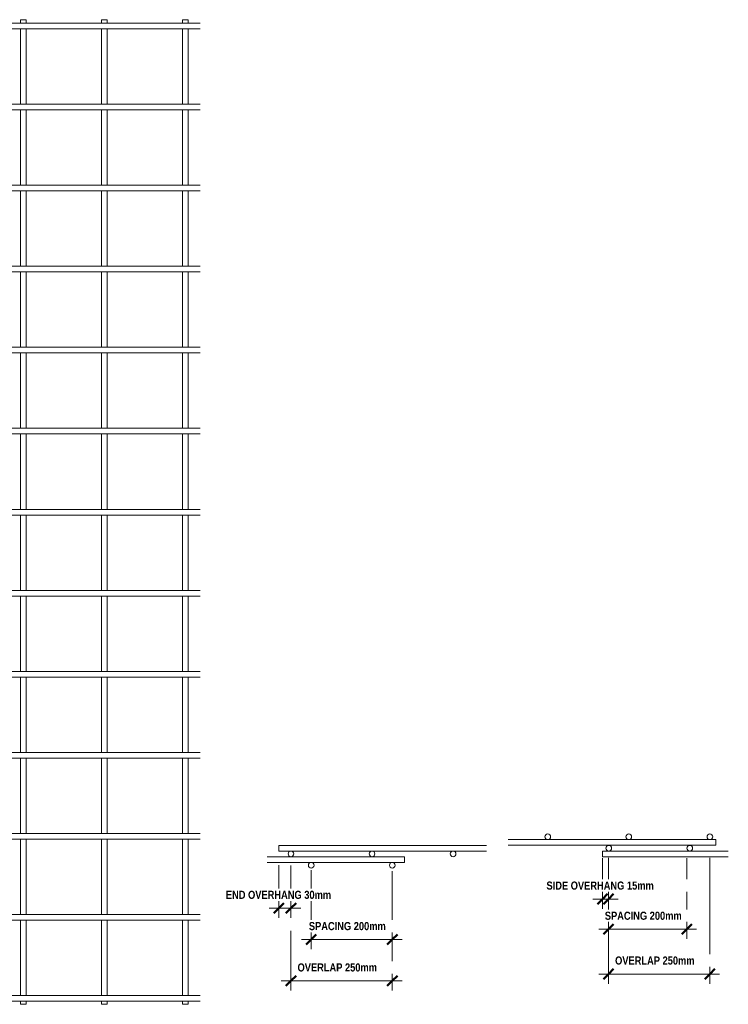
# Model space of a CAD drawing. Header units: millimetres. Extents: x -1027 to 8356, y -822 to 3268.
# Tile 5 of 5: x 6608 to 8356, y -287 to 2143. Entities that reach past the tile are written whole.
import ezdxf

# ---------------------------------------------------------------- set-up
doc = ezdxf.new("R2010")
doc.units = ezdxf.units.MM
for name, color, linetype, lineweight in [('A-ANNO-DIMS', 211, 'Continuous', 9), ('A-ANNO-DIMS-10', 211, 'Continuous', 9), ('A-GENM', 13, 'Continuous', 18)]:
    doc.layers.add(name, color=color, linetype=linetype, lineweight=lineweight)
doc.styles.add('TechnicBold_1', font='techb___.ttf', dxfattribs={"height": 20})
doc.dimstyles.new('Technic_-_DiagonalSlash_1', dxfattribs={"dimscale": 304.8, "dimtxt": 26.853907, "dimasz": 0.082021, "dimexe": 0.07874, "dimexo": 0.164042, "dimgap": 0.057415, "dimtad": 1, "dimdec": 0, "dimzin": 0, "dimdsep": 46, "dimtxsty": 'TechnicBold_1', "dimblk1": 'OBLIQUE', "dimblk2": 'OBLIQUE', "dimsah": 1, "dimcen": 0.09, "dimdle": 0.07874, "dimazin": 0, "dimtfac": 1, "dimtdec": 4, "dimtix": 1, "dimtmove": 0, "dimatfit": 3, "dimfxl": 1, "dimtvp": 1, "dimtfill": 1, "dimtolj": 1, "dimtzin": 0, "dimarcsym": 2})

# ---------------------------------------------------------------- blocks, each defined once
blk = doc.blocks.new('United Steel Ductile SE72 Large Mesh - United Steel Ductile SE72 Large Mesh-V2-Level 1')
at = {"layer": 'A-GENM'}
for p, q in [((-6036.9, 0), (-6036.9, -8.6)), ((-6022.9, 0), (-6036.9, 0)), ((-6022.9, -8.6), (-6022.9, 0)), ((-5836.9, 0), (-5836.9, -8.6)), ((-5822.9, 0), (-5836.9, 0)), ((-5822.9, -8.6), (-5822.9, 0)), ((-5636.9, 0), (-5636.9, -8.6)), ((-5622.9, 0), (-5636.9, 0)), ((-5622.9, -8.6), (-5622.9, 0)), ((-5436.9, 0), (-5436.9, -8.6)), ((-5422.9, 0), (-5436.9, 0)), ((-5422.9, -8.6), (-5422.9, 0)), ((-5236.9, 0), (-5236.9, -8.6)), ((-5222.9, 0), (-5236.9, 0)), ((-5222.9, -8.6), (-5222.9, 0)), ((-5036.9, 0), (-5036.9, -8.6)), ((-5022.9, 0), (-5036.9, 0)), ((-5022.9, -8.6), (-5022.9, 0)), ((-4836.9, 0), (-4836.9, -8.7)), ((-4822.9, 0), (-4836.9, 0)), ((-4822.9, -8.7), (-4822.9, 0)), ((-4636.9, 0), (-4636.9, -8.7)), ((-4622.9, 0), (-4636.9, 0)), ((-4622.9, -8.7), (-4622.9, 0)), ((-4436.9, 0), (-4436.9, -8.7)), ((-4422.9, 0), (-4436.9, 0)), ((-4422.9, -8.7), (-4422.9, 0)), ((-4236.9, 0), (-4236.9, -8.7)), ((-4222.9, 0), (-4236.9, 0)), ((-4222.9, -8.7), (-4222.9, 0)), ((-5996.9, -8.6), (-6060, -8.6)), ((-6060, -8.6), (-6060, -10.1)), ((-6036.9, -24.2), (-6036.9, -59.7)), ((-6022.9, -59.7), (-6022.9, -24.2)), ((-5796.9, -8.6), (-5972.9, -8.6)), ((-5836.9, -24.2), (-5836.9, -59.7)), ((-5822.9, -59.7), (-5822.9, -24.2)), ((-4193.5, -8.6), (-5772.9, -8.6)), ((-5749.9, -22.6), (-4193.5, -22.6)), ((-5636.9, -22.6), (-5636.9, -208.6)), ((-5622.9, -208.6), (-5622.9, -22.6)), ((-5436.9, -22.6), (-5436.9, -208.6)), ((-5422.9, -208.6), (-5422.9, -22.6)), ((-5236.9, -22.6), (-5236.9, -208.6)), ((-5222.9, -208.6), (-5222.9, -22.6)), ((-5036.9, -22.6), (-5036.9, -208.6)), ((-5022.9, -208.6), (-5022.9, -22.6)), ((-4836.9, -22.6), (-4836.9, -208.6)), ((-4822.9, -208.6), (-4822.9, -22.6)), ((-4636.9, -22.5), (-4636.9, -208.6)), ((-4622.9, -208.6), (-4622.9, -22.5)), ((-4436.9, -22.5), (-4436.9, -208.7)), ((-4422.9, -208.7), (-4422.9, -22.5)), ((-4236.9, -22.5), (-4236.9, -208.7)), ((-4222.9, -208.7), (-4222.9, -22.5)), ((-6036.9, -73.7), (-6036.9, -208.6)), ((-6022.9, -208.6), (-6022.9, -73.7)), ((-5836.9, -73.7), (-5836.9, -208.6)), ((-5822.9, -208.6), (-5822.9, -73.7)), ((-5996.9, -208.6), (-6060, -208.6)), ((-6060, -208.6), (-6060, -210.1)), ((-5796.9, -208.6), (-5972.9, -208.6)), ((-4193.5, -208.6), (-5772.9, -208.6)), ((-6036.9, -224.2), (-6036.9, -259.7)), ((-6022.9, -259.7), (-6022.9, -224.2)), ((-5836.9, -224.2), (-5836.9, -259.7)), ((-5822.9, -259.7), (-5822.9, -224.2)), ((-5749.9, -222.6), (-4193.5, -222.6)), ((-5636.9, -222.6), (-5636.9, -408.6)), ((-5622.9, -408.6), (-5622.9, -222.6)), ((-5436.9, -222.6), (-5436.9, -408.6)), ((-5422.9, -408.6), (-5422.9, -222.6)), ((-5236.9, -222.6), (-5236.9, -408.6)), ((-5222.9, -408.6), (-5222.9, -222.6)), ((-5036.9, -222.6), (-5036.9, -408.6)), ((-5022.9, -408.6), (-5022.9, -222.6)), ((-4836.9, -222.5), (-4836.9, -408.6)), ((-4822.9, -408.6), (-4822.9, -222.5)), ((-4636.9, -222.5), (-4636.9, -408.6)), ((-4622.9, -408.6), (-4622.9, -222.5)), ((-4436.9, -222.5), (-4436.9, -408.6)), ((-4422.9, -408.6), (-4422.9, -222.5)), ((-4236.9, -222.5), (-4236.9, -408.7)), ((-4222.9, -408.7), (-4222.9, -222.5)), ((-6036.9, -273.7), (-6036.9, -408.6)), ((-6022.9, -408.6), (-6022.9, -273.7)), ((-5836.9, -273.7), (-5836.9, -408.6)), ((-5822.9, -408.6), (-5822.9, -273.7)), ((-5987.4, -408.6), (-6060, -408.6)), ((-6060, -408.6), (-6060, -410.1)), ((-5786.8, -408.6), (-5972.9, -408.6)), ((-4193.5, -408.6), (-5772.9, -408.6)), ((-6036.9, -424.2), (-6036.9, -608.6)), ((-6022.9, -608.6), (-6022.9, -424.2)), ((-5836.9, -424.2), (-5836.9, -608.6)), ((-5822.9, -608.6), (-5822.9, -424.2)), ((-5749.9, -422.6), (-4193.5, -422.6)), ((-5636.9, -422.6), (-5636.9, -608.6)), ((-5622.9, -608.6), (-5622.9, -422.6)), ((-5436.9, -422.6), (-5436.9, -608.6)), ((-5422.9, -608.6), (-5422.9, -422.6)), ((-5236.9, -422.5), (-5236.9, -608.6)), ((-5222.9, -608.6), (-5222.9, -422.5)), ((-5036.9, -422.5), (-5036.9, -608.6)), ((-5022.9, -608.6), (-5022.9, -422.5)), ((-4836.9, -422.5), (-4836.9, -608.6)), ((-4822.9, -608.6), (-4822.9, -422.5)), ((-4636.9, -422.5), (-4636.9, -608.6)), ((-4622.9, -608.6), (-4622.9, -422.5)), ((-4436.9, -422.5), (-4436.9, -608.6)), ((-4422.9, -608.6), (-4422.9, -422.5)), ((-4236.9, -422.5), (-4236.9, -608.6)), ((-4222.9, -608.6), (-4222.9, -422.5)), ((-5986.8, -608.6), (-6060, -608.6)), ((-6060, -608.6), (-6060, -610.1)), ((-6036.9, -624.1), (-6036.9, -808.6)), ((-6022.9, -808.6), (-6022.9, -624.1)), ((-5786.8, -608.6), (-5972.9, -608.6)), ((-5836.9, -624.1), (-5836.9, -808.6)), ((-5822.9, -808.6), (-5822.9, -624.1)), ((-4193.5, -608.6), (-5772.9, -608.6)), ((-5749.9, -622.6), (-4193.5, -622.6)), ((-5636.9, -622.6), (-5636.9, -808.6)), ((-5622.9, -808.6), (-5622.9, -622.6)), ((-5436.9, -622.5), (-5436.9, -808.6)), ((-5422.9, -808.6), (-5422.9, -622.5)), ((-5236.9, -622.5), (-5236.9, -808.6)), ((-5222.9, -808.6), (-5222.9, -622.5)), ((-5036.9, -622.5), (-5036.9, -808.6)), ((-5022.9, -808.6), (-5022.9, -622.5)), ((-4836.9, -622.5), (-4836.9, -808.6)), ((-4822.9, -808.6), (-4822.9, -622.5)), ((-4636.9, -622.5), (-4636.9, -808.6)), ((-4622.9, -808.6), (-4622.9, -622.5)), ((-4436.9, -622.5), (-4436.9, -808.6)), ((-4422.9, -808.6), (-4422.9, -622.5)), ((-4236.9, -622.5), (-4236.9, -808.6)), ((-4222.9, -808.6), (-4222.9, -622.5)), ((-5987.4, -808.6), (-6060, -808.6)), ((-6060, -808.6), (-6060, -810.1)), ((-6036.9, -824.1), (-6036.9, -1008.5)), ((-6022.9, -1008.5), (-6022.9, -824.1)), ((-5786.8, -808.6), (-5973, -808.6)), ((-5836.9, -824.1), (-5836.9, -1008.6)), ((-5822.9, -1008.6), (-5822.9, -824.1)), ((-4193.5, -808.6), (-5773, -808.6)), ((-5749.9, -822.6), (-4193.5, -822.6)), ((-5636.9, -822.5), (-5636.9, -1008.6)), ((-5622.9, -1008.6), (-5622.9, -822.5)), ((-5436.9, -822.5), (-5436.9, -1008.6)), ((-5422.9, -1008.6), (-5422.9, -822.5)), ((-5236.9, -822.5), (-5236.9, -1008.6)), ((-5222.9, -1008.6), (-5222.9, -822.5)), ((-5036.9, -822.5), (-5036.9, -1008.6)), ((-5022.9, -1008.6), (-5022.9, -822.5)), ((-4836.9, -822.5), (-4836.9, -1008.6)), ((-4822.9, -1008.6), (-4822.9, -822.5)), ((-4636.9, -822.5), (-4636.9, -1008.6)), ((-4622.9, -1008.6), (-4622.9, -822.5)), ((-4436.9, -822.5), (-4436.9, -1008.6)), ((-4422.9, -1008.6), (-4422.9, -822.5)), ((-4236.9, -822.5), (-4236.9, -1008.6)), ((-4222.9, -1008.6), (-4222.9, -822.5)), ((-5987.4, -1008.5), (-6060, -1008.5)), ((-6060, -1008.5), (-6060, -1010.1)), ((-5786.8, -1008.5), (-5973, -1008.5)), ((-4193.5, -1008.5), (-5773, -1008.5)), ((-6036.9, -1024.1), (-6036.9, -1208.5)), ((-6022.9, -1208.5), (-6022.9, -1024.1)), ((-5836.9, -1024.1), (-5836.9, -1208.5)), ((-5822.9, -1208.5), (-5822.9, -1024.1)), ((-5749.9, -1022.5), (-4193.5, -1022.5)), ((-5636.9, -1022.5), (-5636.9, -1208.5)), ((-5622.9, -1208.5), (-5622.9, -1022.5)), ((-5436.9, -1022.5), (-5436.9, -1208.6)), ((-5422.9, -1208.6), (-5422.9, -1022.5)), ((-5236.9, -1022.5), (-5236.9, -1208.6)), ((-5222.9, -1208.6), (-5222.9, -1022.5)), ((-5036.9, -1022.5), (-5036.9, -1208.6)), ((-5022.9, -1208.6), (-5022.9, -1022.5)), ((-4836.9, -1022.5), (-4836.9, -1208.6)), ((-4822.9, -1208.6), (-4822.9, -1022.5)), ((-4636.9, -1022.5), (-4636.9, -1208.6)), ((-4622.9, -1208.6), (-4622.9, -1022.5)), ((-4436.9, -1022.5), (-4436.9, -1208.6)), ((-4422.9, -1208.6), (-4422.9, -1022.5)), ((-4236.9, -1022.5), (-4236.9, -1208.6)), ((-4222.9, -1208.6), (-4222.9, -1022.5)), ((-5987.4, -1208.5), (-6060, -1208.5)), ((-6060, -1208.5), (-6060, -1210.1)), ((-5786.9, -1208.5), (-5972.9, -1208.5)), ((-4193.5, -1208.5), (-5772.9, -1208.5)), ((-6036.9, -1224.1), (-6036.9, -1408.5)), ((-6022.9, -1408.5), (-6022.9, -1224.1)), ((-5836.9, -1224.1), (-5836.9, -1408.5)), ((-5822.9, -1408.5), (-5822.9, -1224.1)), ((-5749.9, -1222.5), (-4193.5, -1222.5)), ((-5636.9, -1222.5), (-5636.9, -1408.5)), ((-5622.9, -1408.5), (-5622.9, -1222.5)), ((-5436.9, -1222.5), (-5436.9, -1408.5)), ((-5422.9, -1408.5), (-5422.9, -1222.5)), ((-5236.9, -1222.5), (-5236.9, -1271.6)), ((-5222.9, -1264.6), (-5222.9, -1222.5)), ((-5036.9, -1222.5), (-5036.9, -1252.5)), ((-5022.9, -1256.7), (-5022.9, -1222.5)), ((-4836.9, -1222.5), (-4836.9, -1408.6)), ((-4822.9, -1408.6), (-4822.9, -1222.5)), ((-4636.9, -1222.5), (-4636.9, -1408.6)), ((-4622.9, -1408.6), (-4622.9, -1222.5)), ((-4436.9, -1222.5), (-4436.9, -1408.6)), ((-4422.9, -1408.6), (-4422.9, -1222.5)), ((-4236.9, -1222.5), (-4236.9, -1408.6)), ((-4222.9, -1408.6), (-4222.9, -1222.5)), ((-5987.4, -1408.5), (-6060, -1408.5)), ((-6060, -1408.5), (-6060, -1410)), ((-5786.9, -1408.5), (-5972.9, -1408.5)), ((-5377, -1408.5), (-5772.9, -1408.5)), ((-4193.5, -1408.5), (-4842.9, -1408.5)), ((-6036.9, -1424.1), (-6036.9, -1608.5)), ((-6022.9, -1608.5), (-6022.9, -1424.1)), ((-5836.9, -1424.1), (-5836.9, -1608.5)), ((-5822.9, -1608.5), (-5822.9, -1424.1)), ((-5749.9, -1422.5), (-5384.4, -1422.5)), ((-5636.9, -1422.5), (-5636.9, -1608.5)), ((-5622.9, -1608.5), (-5622.9, -1422.5)), ((-5436.9, -1422.5), (-5436.9, -1608.5)), ((-5422.9, -1608.5), (-5422.9, -1422.5)), ((-4835.4, -1422.5), (-4193.5, -1422.5)), ((-4822.9, -1460), (-4822.9, -1422.5)), ((-4636.9, -1422.5), (-4636.9, -1608.6)), ((-4622.9, -1608.6), (-4622.9, -1422.5)), ((-4436.9, -1422.5), (-4436.9, -1608.6)), ((-4422.9, -1608.6), (-4422.9, -1422.5)), ((-4236.9, -1422.4), (-4236.9, -1608.6)), ((-4222.9, -1608.6), (-4222.9, -1422.4)), ((-5986.9, -1608.5), (-6060, -1608.5)), ((-6060, -1608.5), (-6060, -1610)), ((-6036.9, -1624.1), (-6036.9, -1808.5)), ((-6022.9, -1808.5), (-6022.9, -1624.1)), ((-5786.9, -1608.5), (-5972.9, -1608.5)), ((-5836.9, -1624.1), (-5836.9, -1808.5)), ((-5822.9, -1808.5), (-5822.9, -1624.1)), ((-5401.8, -1608.5), (-5772.9, -1608.5)), ((-5749.9, -1622.5), (-5397.6, -1622.5)), ((-5636.9, -1622.5), (-5636.9, -1808.5)), ((-5622.9, -1808.5), (-5622.9, -1622.5)), ((-5436.9, -1622.5), (-5436.9, -1808.5)), ((-5422.9, -1808.5), (-5422.9, -1622.5)), ((-4822.9, -1808.5), (-4822.9, -1624.6)), ((-4822.3, -1622.5), (-4193.5, -1622.5)), ((-4193.5, -1608.5), (-4818, -1608.5)), ((-4636.9, -1622.5), (-4636.9, -1808.6)), ((-4622.9, -1808.6), (-4622.9, -1622.5)), ((-4436.9, -1622.4), (-4436.9, -1808.6)), ((-4422.9, -1808.6), (-4422.9, -1622.4)), ((-4236.9, -1622.4), (-4236.9, -1808.6)), ((-4222.9, -1808.6), (-4222.9, -1622.4)), ((-4836.9, -1664.8), (-4836.9, -1808.5)), ((-5987.4, -1808.5), (-6060, -1808.5)), ((-6060, -1808.5), (-6060, -1810)), ((-5786.9, -1808.5), (-5972.9, -1808.5)), ((-5245.2, -1808.5), (-5772.9, -1808.5)), ((-5749.9, -1822.5), (-5214.7, -1822.5)), ((-5636.9, -1822.5), (-5636.9, -2008.5)), ((-5622.9, -2008.5), (-5622.9, -1822.5)), ((-5436.9, -1822.5), (-5436.9, -2008.5)), ((-5422.9, -2008.5), (-5422.9, -1822.5)), ((-5236.9, -1822.5), (-5236.9, -2008.5)), ((-5222.9, -2008.5), (-5222.9, -1822.5)), ((-5005.1, -1822.5), (-4193.5, -1822.5)), ((-4193.5, -1808.5), (-4974.6, -1808.5)), ((-4836.9, -1822.4), (-4836.9, -2008.5)), ((-4822.9, -2008.5), (-4822.9, -1822.4)), ((-4636.9, -1822.4), (-4636.9, -2008.5)), ((-4622.9, -2008.5), (-4622.9, -1822.4)), ((-4436.9, -1822.4), (-4436.9, -2008.5)), ((-4422.9, -2008.5), (-4422.9, -1822.4)), ((-4236.9, -1822.4), (-4236.9, -2008.6)), ((-4222.9, -2008.6), (-4222.9, -1822.4)), ((-6036.9, -1824.1), (-6036.9, -2008.5)), ((-6022.9, -2008.5), (-6022.9, -1824.1)), ((-5836.9, -1824.1), (-5836.9, -2008.5)), ((-5822.9, -2008.5), (-5822.9, -1824.1)), ((-5036.9, -1832.1), (-5036.9, -2008.5)), ((-5022.9, -2008.5), (-5022.9, -1827.9)), ((-5987.4, -2008.5), (-6060, -2008.5)), ((-6060, -2008.5), (-6060, -2010)), ((-5786.9, -2008.5), (-5972.9, -2008.5)), ((-4193.5, -2008.5), (-5772.9, -2008.5)), ((-6036.9, -2024.1), (-6036.9, -2208.5)), ((-6022.9, -2208.5), (-6022.9, -2024.1)), ((-5836.9, -2024.1), (-5836.9, -2208.5)), ((-5822.9, -2208.5), (-5822.9, -2024.1)), ((-5749.9, -2022.5), (-4193.5, -2022.5)), ((-5636.9, -2022.5), (-5636.9, -2208.5)), ((-5622.9, -2208.5), (-5622.9, -2022.5)), ((-5436.9, -2022.5), (-5436.9, -2208.5)), ((-5422.9, -2208.5), (-5422.9, -2022.5)), ((-5236.9, -2022.5), (-5236.9, -2208.5)), ((-5222.9, -2208.5), (-5222.9, -2022.5)), ((-5036.9, -2022.4), (-5036.9, -2208.5)), ((-5022.9, -2208.5), (-5022.9, -2022.4)), ((-4836.9, -2022.4), (-4836.9, -2208.5)), ((-4822.9, -2208.5), (-4822.9, -2022.4)), ((-4636.9, -2022.4), (-4636.9, -2208.5)), ((-4622.9, -2208.5), (-4622.9, -2022.4)), ((-4436.9, -2022.4), (-4436.9, -2208.5)), ((-4422.9, -2208.5), (-4422.9, -2022.4)), ((-4236.9, -2022.4), (-4236.9, -2208.5)), ((-4222.9, -2208.5), (-4222.9, -2022.4)), ((-5987.4, -2208.5), (-6060, -2208.5)), ((-6060, -2208.5), (-6060, -2210)), ((-5786.9, -2208.5), (-5972.9, -2208.5)), ((-4193.5, -2208.5), (-5772.9, -2208.5)), ((-6036.9, -2224), (-6036.9, -2408.5)), ((-6022.9, -2408.5), (-6022.9, -2224)), ((-5836.9, -2224), (-5836.9, -2408.5)), ((-5822.9, -2408.5), (-5822.9, -2224)), ((-5749.9, -2222.5), (-4193.5, -2222.5)), ((-5636.9, -2222.5), (-5636.9, -2408.5)), ((-5622.9, -2408.5), (-5622.9, -2222.5)), ((-5436.9, -2222.4), (-5436.9, -2408.5)), ((-5422.9, -2408.5), (-5422.9, -2222.4)), ((-5236.9, -2222.4), (-5236.9, -2408.5)), ((-5222.9, -2408.5), (-5222.9, -2222.4)), ((-5036.9, -2222.4), (-5036.9, -2408.5)), ((-5022.9, -2408.5), (-5022.9, -2222.4)), ((-4836.9, -2222.4), (-4836.9, -2408.5)), ((-4822.9, -2408.5), (-4822.9, -2222.4)), ((-4636.9, -2222.4), (-4636.9, -2408.5)), ((-4622.9, -2408.5), (-4622.9, -2222.4)), ((-4436.9, -2222.4), (-4436.9, -2408.5)), ((-4422.9, -2408.5), (-4422.9, -2222.4)), ((-4236.9, -2222.4), (-4236.9, -2408.5)), ((-4222.9, -2408.5), (-4222.9, -2222.4)), ((-5986.9, -2408.5), (-6060, -2408.5)), ((-6060, -2408.5), (-6060, -2410)), ((-6036.9, -2424), (-6036.9, -2430)), ((-6036.9, -2430), (-6022.9, -2430)), ((-6022.9, -2430), (-6022.9, -2424)), ((-5786.9, -2408.5), (-5972.9, -2408.5)), ((-5836.9, -2424), (-5836.9, -2430)), ((-5836.9, -2430), (-5822.9, -2430)), ((-5822.9, -2430), (-5822.9, -2424)), ((-4193.5, -2408.5), (-5772.9, -2408.5)), ((-5749.9, -2422.5), (-4193.5, -2422.5)), ((-5636.9, -2422.4), (-5636.9, -2430)), ((-5636.9, -2430), (-5622.9, -2430)), ((-5622.9, -2430), (-5622.9, -2422.4)), ((-5436.9, -2422.4), (-5436.9, -2430)), ((-5436.9, -2430), (-5422.9, -2430)), ((-5422.9, -2430), (-5422.9, -2422.4)), ((-5236.9, -2422.4), (-5236.9, -2430)), ((-5236.9, -2430), (-5222.9, -2430)), ((-5222.9, -2430), (-5222.9, -2422.4)), ((-5036.9, -2422.4), (-5036.9, -2430)), ((-5036.9, -2430), (-5022.9, -2430)), ((-5022.9, -2430), (-5022.9, -2422.4)), ((-4836.9, -2422.4), (-4836.9, -2430)), ((-4836.9, -2430), (-4822.9, -2430)), ((-4822.9, -2430), (-4822.9, -2422.4)), ((-4636.9, -2422.4), (-4636.9, -2430)), ((-4636.9, -2430), (-4622.9, -2430)), ((-4622.9, -2430), (-4622.9, -2422.4)), ((-4436.9, -2422.4), (-4436.9, -2430)), ((-4436.9, -2430), (-4422.9, -2430)), ((-4422.9, -2430), (-4422.9, -2422.4)), ((-4236.9, -2422.4), (-4236.9, -2430)), ((-4236.9, -2430), (-4222.9, -2430)), ((-4222.9, -2430), (-4222.9, -2422.4))]:
    blk.add_line(p, q, dxfattribs=at)
blk = doc.blocks.new('United Steel Ductile SE72 Large Mesh - United Steel Ductile SE72 Large Mesh-253722-Section A')
at = {"layer": 'A-GENM'}
for p, q in [((-4984.2, 104.8), (-5496.3, 104.8)), ((-5496.3, 104.8), (-5496.3, 97.8)), ((-5496.3, 97.8), (-5496.3, 90.8)), ((-5496.3, 90.8), (-4984.2, 90.8))]:
    blk.add_line(p, q, dxfattribs=at)
for centre, start, end in [((-5466.3, 83.9), 360, 180), ((-5466.3, 83.9), 180, 360), ((-5266.3, 83.9), 0, 180), ((-5266.3, 83.9), 180, 360), ((-5066.3, 83.9), 360, 180), ((-5066.3, 83.9), 180, 360)]:
    blk.add_arc(centre, 7, start, end, dxfattribs=at)
blk = doc.blocks.new('United Steel Ductile SE72 Large Mesh - United Steel Ductile SE72 Large Mesh-V3-Section A')
at = {"layer": 'A-GENM'}
for p, q in [((-5186.2, 76.7), (-5525.1, 76.7)), ((-5186.2, 69.7), (-5186.2, 76.7)), ((-5525.1, 62.7), (-5186.2, 62.7)), ((-5186.2, 62.7), (-5186.2, 69.7))]:
    blk.add_line(p, q, dxfattribs=at)
for centre, start, end in [((-5416.3, 55.7), 360, 180), ((-5416.3, 55.7), 180, 360), ((-5216.3, 55.7), 360, 180), ((-5216.3, 55.7), 180, 360)]:
    blk.add_arc(centre, 7, start, end, dxfattribs=at)
blk = doc.blocks.new('United Steel Ductile SE72 Large Mesh - United Steel Ductile SE72 Large Mesh-253722-Section B')
at = {"layer": 'A-GENM'}
for p, q in [((-1830.5, 90.9), (-2141, 90.9)), ((-2141, 90.9), (-2141, 83.9)), ((-2141, 83.9), (-2141, 76.9)), ((-2141, 76.9), (-1830.5, 76.9))]:
    blk.add_line(p, q, dxfattribs=at)
for centre, start, end in [((-2125.4, 97.8), 360, 180), ((-2125.4, 97.8), 180, 360), ((-1925.4, 97.8), 360, 180), ((-1925.4, 97.8), 180, 360)]:
    blk.add_arc(centre, 7, start, end, dxfattribs=at)
blk = doc.blocks.new('United Steel Ductile SE72 Large Mesh - United Steel Ductile SE72 Large Mesh-V4-Section B')
at = {"layer": 'A-GENM'}
for p, q in [((-1861.4, 119), (-2373.6, 119)), ((-2373.6, 105), (-1861.4, 105)), ((-1861.4, 112), (-1861.4, 119)), ((-1861.4, 105), (-1861.4, 112))]:
    blk.add_line(p, q, dxfattribs=at)
for centre, start, end in [((-2275.9, 126), 360, 180), ((-2275.9, 126), 180, 360), ((-2075.9, 126), 360, 180), ((-2075.9, 126), 180, 360), ((-1875.9, 126), 360, 180), ((-1875.9, 126), 180, 360)]:
    blk.add_arc(centre, 7, start, end, dxfattribs=at)
blk = doc.blocks.new('DIMBLOCK3-Section A')
at = {"layer": 'A-ANNO-DIMS-10'}
for p, q in [((7327, -127.7), (7327, 43.7)), ((7527.1, -127.7), (7527.1, 40.9)), ((7551.1, -127.7), (7303, -127.7)), ((7327, -127.7), (7327, -151.7)), ((7527.1, -127.7), (7527.1, -151.7))]:
    blk.add_line(p, q, dxfattribs=at)
at = {"layer": 'A-ANNO-DIMS-10', "lineweight": 50}
for p, q in [((7327, -127.7), (7339.5, -115.2)), ((7527.1, -127.7), (7539.6, -115.2)), ((7327, -127.7), (7314.5, -140.2)), ((7527.1, -127.7), (7514.6, -140.2))]:
    blk.add_line(p, q, dxfattribs=at)
at = {"layer": 'A-ANNO-DIMS-10', "color": 0, "insert": (7321.2, -84.4), "char_height": 20, "width": 253.961, "attachment_point": 1, "line_spacing_factor": 0.959068, "style": 'TechnicBold_1', "bg_fill": 3, "box_fill_scale": 1.25, "bg_fill_color": 9, "bg_fill_true_color": 13158600, "bg_fill_transparency": 0}
blk.add_mtext('SPACING 200mm', dxfattribs=at)
blk = doc.blocks.new('_Oblique')
at = {"color": 0, "linetype": 'ByBlock', "lineweight": -2}
blk.add_line((-0.5, -0.5), (0.5, 0.5), dxfattribs=at)
blk = doc.blocks.new('DIMBLOCK4-Section A')
at = {"layer": 'A-ANNO-DIMS-10'}
for p, q in [((7247, -50.4), (7247, 55.8)), ((7277, -50.4), (7277, 55.2)), ((7223, -50.4), (7301, -50.4)), ((7247, -50.4), (7247, -74.4)), ((7277, -50.4), (7277, -74.4))]:
    blk.add_line(p, q, dxfattribs=at)
at = {"layer": 'A-ANNO-DIMS-10', "lineweight": 50}
for p, q in [((7247, -50.4), (7259.5, -37.9)), ((7277, -50.4), (7289.5, -37.9)), ((7247, -50.4), (7234.5, -62.9)), ((7277, -50.4), (7264.5, -62.9))]:
    blk.add_line(p, q, dxfattribs=at)
at = {"layer": 'A-ANNO-DIMS-10', "color": 0, "insert": (7116.4, -7.2), "char_height": 20, "width": 349.484, "attachment_point": 1, "line_spacing_factor": 0.959068, "style": 'TechnicBold_1', "bg_fill": 3, "box_fill_scale": 1.25, "bg_fill_color": 9, "bg_fill_true_color": 13158600, "bg_fill_transparency": 0}
blk.add_mtext('END OVERHANG 30mm', dxfattribs=at)
blk = doc.blocks.new('DIMBLOCK5-Section A')
at = {"layer": 'A-ANNO-DIMS-10'}
for p, q in [((7277, -229.7), (7277, -105.8)), ((7527.1, -229.7), (7527.1, -136.4)), ((7551.1, -229.7), (7253, -229.7)), ((7277, -229.7), (7277, -253.7)), ((7527.1, -229.7), (7527.1, -253.7))]:
    blk.add_line(p, q, dxfattribs=at)
at = {"layer": 'A-ANNO-DIMS-10', "lineweight": 50}
for p, q in [((7277, -229.7), (7289.5, -217.2)), ((7527.1, -229.7), (7539.6, -217.2)), ((7277, -229.7), (7264.5, -242.2)), ((7527.1, -229.7), (7514.6, -242.2))]:
    blk.add_line(p, q, dxfattribs=at)
at = {"layer": 'A-ANNO-DIMS-10', "color": 0, "insert": (7293.2, -186.4), "char_height": 20, "width": 261.25, "attachment_point": 1, "line_spacing_factor": 0.959068, "style": 'TechnicBold_1', "bg_fill": 3, "box_fill_scale": 1.25, "bg_fill_color": 9, "bg_fill_true_color": 13158600, "bg_fill_transparency": 0}
blk.add_mtext('OVERLAP 250mm', dxfattribs=at)
blk = doc.blocks.new('DIMBLOCK6-Section B')
at = {"layer": 'A-ANNO-DIMS-10'}
for p, q in [((8253.9, -102.1), (8253.9, 72.9)), ((8060.5, -102.1), (8060.5, 12)), ((8036.5, -102.1), (8277.9, -102.1)), ((8060.5, -102.1), (8060.5, -126.1)), ((8253.9, -102.1), (8253.9, -126.1))]:
    blk.add_line(p, q, dxfattribs=at)
at = {"layer": 'A-ANNO-DIMS-10', "lineweight": 50}
for p, q in [((8060.5, -102.1), (8073, -89.6)), ((8253.9, -102.1), (8266.4, -89.6)), ((8060.5, -102.1), (8048, -114.6)), ((8253.9, -102.1), (8241.4, -114.6))]:
    blk.add_line(p, q, dxfattribs=at)
at = {"layer": 'A-ANNO-DIMS-10', "color": 0, "insert": (8051.4, -58.8), "char_height": 20, "width": 253.961, "attachment_point": 1, "line_spacing_factor": 0.959068, "style": 'TechnicBold_1', "bg_fill": 3, "box_fill_scale": 1.25, "bg_fill_color": 9, "bg_fill_true_color": 13158600, "bg_fill_transparency": 0}
blk.add_mtext('SPACING 200mm', dxfattribs=at)
blk = doc.blocks.new('DIMBLOCK7-Section B')
at = {"layer": 'A-ANNO-DIMS-10'}
for p, q in [((8045.5, -27.6), (8045.5, 73.5)), ((8060.5, -27.6), (8060.5, 73.9)), ((8021.5, -27.6), (8084.5, -27.6)), ((8045.5, -27.6), (8045.5, -51.6)), ((8060.5, -27.6), (8060.5, -51.6))]:
    blk.add_line(p, q, dxfattribs=at)
at = {"layer": 'A-ANNO-DIMS-10', "lineweight": 50}
for p, q in [((8045.5, -27.6), (8058, -15.1)), ((8060.5, -27.6), (8073, -15.1)), ((8045.5, -27.6), (8033, -40.1)), ((8060.5, -27.6), (8048, -40.1))]:
    blk.add_line(p, q, dxfattribs=at)
at = {"layer": 'A-ANNO-DIMS-10', "color": 0, "insert": (7907.4, 15.6), "char_height": 20, "width": 349.484, "attachment_point": 1, "line_spacing_factor": 0.959068, "style": 'TechnicBold_1', "bg_fill": 3, "box_fill_scale": 1.25, "bg_fill_color": 9, "bg_fill_true_color": 13158600, "bg_fill_transparency": 0}
blk.add_mtext('SIDE OVERHANG 15mm', dxfattribs=at)
blk = doc.blocks.new('DIMBLOCK8-Section B')
at = {"layer": 'A-ANNO-DIMS-10'}
for p, q in [((8310.6, -212.7), (8310.6, 73.7)), ((8060.5, -212.7), (8060.5, -112.5)), ((8036.5, -212.7), (8334.6, -212.7)), ((8060.5, -212.7), (8060.5, -236.7)), ((8310.6, -212.7), (8310.6, -236.7))]:
    blk.add_line(p, q, dxfattribs=at)
at = {"layer": 'A-ANNO-DIMS-10', "lineweight": 50}
for p, q in [((8060.5, -212.7), (8048, -225.2)), ((8060.5, -212.7), (8073, -200.2)), ((8310.6, -212.7), (8298.1, -225.2)), ((8310.6, -212.7), (8323.1, -200.2))]:
    blk.add_line(p, q, dxfattribs=at)
at = {"layer": 'A-ANNO-DIMS-10', "color": 0, "insert": (8076.7, -169.4), "char_height": 20, "width": 261.25, "attachment_point": 1, "line_spacing_factor": 0.959068, "style": 'TechnicBold_1', "bg_fill": 3, "box_fill_scale": 1.25, "bg_fill_color": 9, "bg_fill_true_color": 13158600, "bg_fill_transparency": 0}
blk.add_mtext('OVERLAP 250mm', dxfattribs=at)

msp = doc.modelspace()

# ---------------------------------------------------------------- block references
at = {"layer": 'A-GENM'}
for name, p in [('United Steel Ductile SE72 Large Mesh - United Steel Ductile SE72 Large Mesh-V2-Level 1', (11246.2, 2142.6)), ('United Steel Ductile SE72 Large Mesh - United Steel Ductile SE72 Large Mesh-V4-Section B', (10186.5, 0)), ('United Steel Ductile SE72 Large Mesh - United Steel Ductile SE72 Large Mesh-253722-Section A', (12743.3, 0)), ('United Steel Ductile SE72 Large Mesh - United Steel Ductile SE72 Large Mesh-253722-Section B', (10186.5, 0)), ('United Steel Ductile SE72 Large Mesh - United Steel Ductile SE72 Large Mesh-V3-Section A', (12743.3, 0))]:
    msp.add_blockref(name, p, dxfattribs=at)

# ---------------------------------------------------------------- next in the draw order: dimensions: what is measured, and where the dimension line sits
at = {"layer": 'A-ANNO-DIMS'}
for base, p1, p2, override, picture, middle in [((8253.9, -102.1), (8060.5, 62), (8253.9, 122.9), {"dimpost": '<>', "dimfxl": 202.732233}, 'DIMBLOCK6-Section B', (8157.2, -74.3)), ((7327, -127.7), (7527.1, 90.9), (7327, 93.7), {"dimpost": '<>', "dimfxl": 200.141944}, 'DIMBLOCK3-Section A', (7427, -99.8))]:
    dim = msp.add_linear_dim(base=base, p1=p1, p2=p2, text='SPACING 200mm', dimstyle='Technic_-_DiagonalSlash_1', override=override, dxfattribs=at)
    dim.commit()
    dim.dimension.update_dxf_attribs({"geometry": picture, "text_midpoint": middle})

# ---------------------------------------------------------------- next in the draw order: dimensions: what is measured, and where the dimension line sits
dim = msp.add_linear_dim(base=(8060.5, -27.6), p1=(8045.5, 123.5), p2=(8060.5, 123.9), text='SIDE OVERHANG 15mm', dimstyle='Technic_-_DiagonalSlash_1', override={"dimpost": '<>', "dimfxl": 15.005808}, dxfattribs=at)
dim.commit()
dim.dimension.update_dxf_attribs({"geometry": 'DIMBLOCK7-Section B', "text_midpoint": (8053, 0.2)})
dim = msp.add_linear_dim(base=(7277, -50.4), p1=(7247, 105.8), p2=(7277, 105.2), angle=0, text='END OVERHANG 30mm', dimstyle='Technic_-_DiagonalSlash_1', override={"dimpost": '<>', "dimfxl": 29.975126}, dxfattribs=at)
dim.commit()
dim.dimension.update_dxf_attribs({"geometry": 'DIMBLOCK4-Section A', "text_midpoint": (7262, -22.7)})

# ---------------------------------------------------------------- next in the draw order: dimensions: what is measured, and where the dimension line sits
for base, p1, p2, override, picture, middle in [((8310.6, -212.7), (8060.5, -62.5), (8310.6, 123.7), {"dimpost": '<>', "dimfxl": 311.820508}, 'DIMBLOCK8-Section B', (8185.6, -184.9)), ((7277, -229.7), (7527.1, -86.4), (7277, -55.8), {"dimpost": '<>', "dimfxl": 251.987548}, 'DIMBLOCK5-Section A', (7402, -202))]:
    dim = msp.add_linear_dim(base=base, p1=p1, p2=p2, text='OVERLAP 250mm', dimstyle='Technic_-_DiagonalSlash_1', override=override, dxfattribs=at)
    dim.commit()
    dim.dimension.update_dxf_attribs({"geometry": picture, "text_midpoint": middle})

doc.saveas('drawing.dxf')
